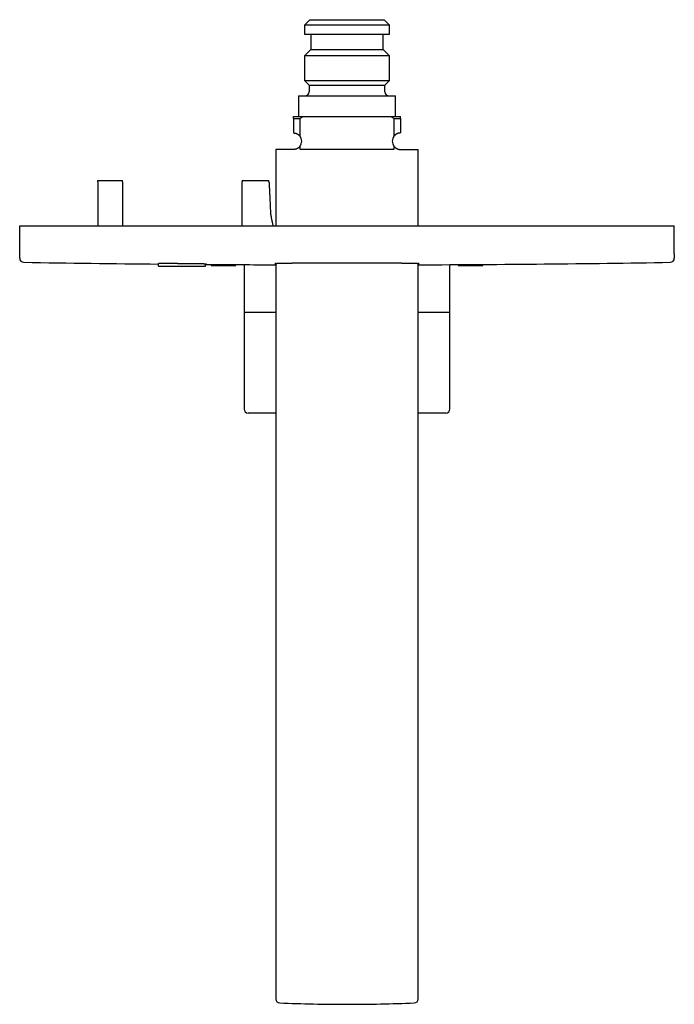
# Model space of a CAD drawing. Header units: millimetres. Extents: x 8 to 834, y 12 to 591.
# Tile 2 of 6: x 351 to 510, y 99 to 338. Entities that reach past the tile are written whole.
import ezdxf

# ---------------------------------------------------------------- set-up
doc = ezdxf.new("R2010")
doc.units = ezdxf.units.MM

msp = doc.modelspace()

# ---------------------------------------------------------------- linework, layer by layer
at = {"color": 7, "linetype": 'Continuous', "lineweight": 30}
for p, q in [((421.5, 338), (420.15, 336.65)), ((421.5, 338), (430.5, 338)), ((430.5, 338), (439.5, 338)), ((440.85, 336.65), (439.5, 338)), ((420.15, 336.65), (420.15, 334.5)), ((440.85, 336.65), (420.15, 336.65)), ((440.85, 334.5), (440.85, 336.65)), ((420.15, 334.5), (430.5, 334.5)), ((421.7, 334.5), (421.7, 330.8)), ((430.5, 334.5), (440.85, 334.5)), ((439.3, 330.8), (439.3, 334.5)), ((421.7, 330.8), (420.15, 329.25)), ((421.7, 330.8), (430.5, 330.8)), ((430.5, 330.8), (439.3, 330.8)), ((440.85, 329.25), (439.3, 330.8)), ((420.15, 329.25), (420.15, 323.25)), ((440.85, 329.25), (420.15, 329.25)), ((440.85, 323.25), (440.85, 329.25)), ((420.15, 323.25), (421.3, 322.1)), ((420.15, 323.25), (430.5, 323.25)), ((430.5, 323.25), (440.85, 323.25)), ((439.7, 322.1), (440.85, 323.25)), ((421.3, 322.1), (421.3, 320.5)), ((421.3, 322.1), (430.5, 322.1)), ((430.5, 322.1), (439.7, 322.1)), ((439.7, 320.5), (439.7, 322.1)), ((418.75, 319.5), (418.75, 314.5)), ((418.75, 319.5), (430.5, 319.5)), ((430.5, 319.5), (442.25, 319.5)), ((442.25, 314.5), (442.25, 319.5)), ((417.5, 314.5), (419.86, 314.5)), ((417.5, 314), (419.09, 314)), ((417.5, 314), (417.5, 310.5)), ((419.09, 309.72), (419.09, 314)), ((419.86, 314.5), (441.14, 314.5)), ((441.14, 314.5), (443.5, 314.5)), ((441.91, 314), (441.91, 309.72)), ((441.91, 314), (443.5, 314)), ((443.5, 314), (443.5, 310.5)), ((413.2, 306.5), (413.2, 288)), ((417.5, 306.5), (413.2, 306.5)), ((419.09, 306.5), (419.09, 307.28)), ((441.91, 306.5), (419.09, 306.5)), ((441.91, 307.28), (441.91, 306.5)), ((443.5, 306.5), (447.8, 306.5)), ((447.8, 288), (447.8, 306.5)), ((370, 299), (376, 299)), ((405, 299), (411.52, 299)), ((351, 281.16), (351, 288)), ((351, 288), (352, 288)), ((352, 288), (509, 288)), ((509, 288), (510, 288)), ((510, 281.16), (510, 288)), ((384.7, 278.21), (384.7, 278.85)), ((384.7, 278.21), (396.1, 278.21)), ((396.1, 278.21), (396.1, 278.77)), ((397.5, 278.58), (397.5, 278.4)), ((397.6, 278.3), (403.4, 278.3)), ((403.5, 278.4), (403.5, 278.55)), ((405.5, 278.54), (405.5, 267.07)), ((413.2, 278.84), (413.2, 100.33)), ((447.8, 100.33), (447.8, 278.84)), ((455.5, 267.07), (455.5, 278.54)), ((457.5, 278.55), (457.5, 278.4)), ((457.6, 278.3), (463.4, 278.3)), ((463.5, 278.4), (463.5, 278.58)), ((405.5, 267), (405.5, 243.5)), ((405.5, 267), (413.2, 267)), ((447.8, 267), (455.5, 267)), ((455.5, 243.5), (455.5, 267)), ((413.2, 242.5), (406.5, 242.5)), ((454.5, 242.5), (447.8, 242.5))]:
    msp.add_line(p, q, dxfattribs=at)
at = {"color": 7, "linetype": 'Continuous', "lineweight": 30, "flags": 128}
for points in [[(405.5, 267.07), (405.5, 267.03), (405.5, 267)], [(455.49, 267), (455.5, 267.03), (455.5, 267.07)]]:
    msp.add_lwpolyline(points, dxfattribs=at)
at = {"color": 7, "linetype": 'Continuous', "lineweight": 30}
for centre, radius, start, end in [((420.3, 320.5), 1, 270, 0), ((440.7, 320.5), 1, 180, 270), ((417.5, 308.5), 2, 322.4449, 37.5551), ((443.5, 308.5), 2, 142.4449, 217.5551), ((352, 280.11), 1, 180, 269.041), ((509, 280.11), 1, 270.9586, 360), ((424.88, 4635.78), 4357.28, 269.04141, 269.47166), ((424.88, 4635.78), 4357.28, 269.62156, 269.84642), ((397.6, 278.4), 0.1, 180, 270), ((403.4, 278.4), 0.1, 270, 0), ((436.12, 4635.78), 4357.28, 270.15358, 270.95859), ((457.6, 278.4), 0.1, 180, 270), ((463.4, 278.4), 0.1, 270, 0), ((406.5, 243.5), 1, 180, 270), ((454.5, 243.5), 1, 270, 0), ((414.2, 100.33), 1, 180, 267.6587), ((430.5, 499), 400, 267.6587, 270), ((430.5, 499), 400, 270, 272.3413), ((446.8, 100.33), 1, 272.3413, 0)]:
    msp.add_arc(centre, radius, start, end, dxfattribs=at)
for points, knots in [([(417.5, 314), (417.5, 314.08), (417.5, 314.25), (417.5, 314.42), (417.5, 314.5)], [0, 0, 0, 0, 0.499979, 1, 1, 1, 1]), ([(419.86, 314.5), (419.73, 314.42), (419.47, 314.25), (419.21, 314.08), (419.09, 314)], [0, 0, 0, 0, 0.499978, 1, 1, 1, 1]), ([(441.91, 314), (441.79, 314.08), (441.53, 314.25), (441.27, 314.42), (441.14, 314.5)], [0, 0, 0, 0, 0.4999788, 1, 1, 1, 1]), ([(443.5, 314), (443.5, 314.08), (443.5, 314.25), (443.5, 314.42), (443.5, 314.5)], [0, 0, 0, 0, 0.4999788, 1, 1, 1, 1]), ([(417.5, 310.5), (417.54, 310.5), (417.61, 310.5), (417.72, 310.49), (417.83, 310.47), (417.94, 310.45), (418.06, 310.42), (418.17, 310.39), (418.29, 310.34), (418.39, 310.29), (418.47, 310.25), (418.54, 310.21), (418.6, 310.17), (418.67, 310.12), (418.74, 310.07), (418.8, 310.02), (418.87, 309.96), (418.94, 309.89), (419.01, 309.81), (419.06, 309.75), (419.09, 309.72)], [0, 0, 0, 0, 0.067255, 0.134509, 0.20218, 0.26985, 0.339037, 0.408222, 0.478053, 0.547882, 0.589933, 0.631985, 0.674242, 0.716499, 0.759482, 0.802464, 0.845743, 0.889021, 0.944408, 1, 1, 1, 1]), ([(443.5, 310.5), (443.46, 310.5), (443.39, 310.5), (443.28, 310.49), (443.17, 310.47), (443.06, 310.45), (442.94, 310.42), (442.83, 310.39), (442.71, 310.34), (442.61, 310.29), (442.53, 310.25), (442.46, 310.21), (442.39, 310.17), (442.33, 310.12), (442.26, 310.07), (442.19, 310.02), (442.13, 309.96), (442.06, 309.89), (441.99, 309.81), (441.94, 309.75), (441.91, 309.72)], [0, 0, 0, 0, 0.067206, 0.134509, 0.202123, 0.26985, 0.338964, 0.408222, 0.477961, 0.547882, 0.589909, 0.631985, 0.674214, 0.716499, 0.759447, 0.802464, 0.845702, 0.889021, 0.944408, 1, 1, 1, 1]), ([(419.09, 307.28), (419.06, 307.25), (419, 307.18), (418.91, 307.08), (418.82, 307), (418.72, 306.91), (418.62, 306.84), (418.51, 306.77), (418.39, 306.71), (418.28, 306.66), (418.16, 306.61), (418.04, 306.57), (417.91, 306.54), (417.77, 306.52), (417.63, 306.5), (417.54, 306.5), (417.5, 306.5)], [0, 0, 0, 0, 0.062175, 0.124355, 0.187625, 0.2509, 0.319214, 0.387593, 0.455921, 0.526153, 0.596435, 0.666677, 0.749578, 0.832483, 0.91624, 1, 1, 1, 1]), ([(441.91, 307.28), (441.94, 307.25), (442, 307.18), (442.09, 307.08), (442.18, 307), (442.28, 306.91), (442.38, 306.84), (442.49, 306.77), (442.61, 306.71), (442.72, 306.66), (442.84, 306.61), (442.96, 306.57), (443.09, 306.54), (443.23, 306.52), (443.36, 306.5), (443.45, 306.5), (443.5, 306.5)], [0, 0, 0, 0, 0.062175, 0.124355, 0.187625, 0.2509, 0.319214, 0.387593, 0.455921, 0.526153, 0.596435, 0.666677, 0.749578, 0.832483, 0.91624, 1, 1, 1, 1]), ([(370, 298.67), (370, 298.69), (370, 298.74), (370, 298.81), (370, 298.87), (370, 298.94), (370, 298.98), (370, 299)], [0, 0, 0, 0, 0.215857, 0.410327, 0.605427, 0.802407, 1, 1, 1, 1]), ([(376, 298.67), (376, 298.69), (376, 298.74), (376, 298.81), (376, 298.87), (376, 298.94), (376, 298.98), (376, 299)], [0, 0, 0, 0, 0.215809, 0.410291, 0.605402, 0.802395, 1, 1, 1, 1]), ([(405, 299), (405, 298.98), (405, 298.94), (405, 298.86), (405, 298.77), (405, 298.7), (405, 298.67)], [0, 0, 0, 0, 0.195905, 0.392404, 0.695003, 1, 1, 1, 1]), ([(411.55, 298.67), (411.55, 298.7), (411.55, 298.75), (411.54, 298.84), (411.53, 298.92), (411.52, 298.97), (411.52, 299)], [0, 0, 0, 0, 0.246695, 0.494708, 0.746703, 1, 1, 1, 1]), ([(370, 298.67), (370, 298.35), (370, 297.72), (370, 296.77), (370, 295.82), (370, 294.87), (370, 293.92), (370, 292.65), (370, 291.7), (370, 291.07)], [0, 0, 0, 0, 0.1249772, 0.2499546, 0.3749449, 0.4999353, 0.6249495, 0.7499638, 1, 1, 1, 1]), ([(376, 298.67), (376, 298.36), (376, 297.76), (376, 296.59), (376, 295.17), (376, 293.5), (376, 291.84), (376, 290), (376, 288.72), (376, 288)], [0, 0, 0, 0, 0.085936, 0.171874, 0.328265, 0.484658, 0.641053, 0.797447, 1, 1, 1, 1]), ([(405, 288), (405, 288.46), (405, 289.6), (405, 291.35), (405, 293.24), (405, 294.85), (405, 296.26), (405, 297.47), (405, 298.27), (405, 298.67)], [0, 0, 0, 0, 0.129255, 0.321028, 0.490755, 0.660482, 0.773655, 0.886828, 1, 1, 1, 1]), ([(411.55, 298.67), (411.57, 298.36), (411.6, 297.74), (411.65, 296.81), (411.7, 295.88), (411.76, 294.64), (411.83, 293.08), (411.89, 291.84), (411.91, 291.21)], [0, 0, 0, 0, 0.1249777, 0.2499557, 0.3749462, 0.4999369, 0.7499644, 1, 1, 1, 1]), ([(370, 291.07), (370, 291.03), (370, 290.94), (370, 290.82), (370, 290.7), (370, 290.56), (370, 290.42), (370, 290.26), (370, 290.06), (370, 289.84), (370, 289.59), (370, 289.33), (370, 289.09), (370, 288.86), (370, 288.65), (370, 288.44), (370, 288.22), (370, 288.07), (370, 288)], [0, 0, 0, 0, 0.038414, 0.07688, 0.115374, 0.153825, 0.206336, 0.258871, 0.311401, 0.397252, 0.483112, 0.568968, 0.654814, 0.723835, 0.792937, 0.862025, 0.931047, 1, 1, 1, 1]), ([(411.91, 291.21), (411.92, 291.17), (411.92, 291.09), (411.93, 290.97), (411.94, 290.84), (411.96, 290.71), (411.98, 290.56), (412.01, 290.4), (412.05, 290.22), (412.09, 290), (412.14, 289.75), (412.2, 289.5), (412.25, 289.25), (412.3, 289), (412.35, 288.75), (412.4, 288.49), (412.43, 288.32), (412.45, 288.23)], [0, 0, 0, 0, 0.037719, 0.075514, 0.113342, 0.151105, 0.203535, 0.256007, 0.308468, 0.394901, 0.481356, 0.567836, 0.654303, 0.740716, 0.827163, 0.913599, 1, 1, 1, 1]), ([(412.45, 288.23), (412.45, 288.19), (412.46, 288.12), (412.47, 288.04), (412.48, 288)], [0, 0, 0, 0, 0.499693, 1, 1, 1, 1]), ([(351, 280.11), (351, 280.11), (351, 280.1), (351, 280.11), (351, 280.13), (351, 280.15), (351, 280.19), (351, 280.24), (351, 280.3), (351, 280.36), (351, 280.44), (351, 280.52), (351, 280.6), (351, 280.7), (351, 280.8), (351, 280.91), (351, 281.03), (351, 281.12), (351, 281.16)], [0, 0, 0, 0, 0.0025653, 0.0737892, 0.1450133, 0.2162375, 0.2874618, 0.358686, 0.42991, 0.5011339, 0.563474, 0.6258141, 0.6881543, 0.7504943, 0.8128707, 0.8752472, 0.9376236, 1, 1, 1, 1]), ([(510, 281.16), (510, 281.12), (510, 281.02), (510, 280.88), (510, 280.76), (510, 280.64), (510, 280.54), (510, 280.45), (510, 280.37), (510, 280.3), (510, 280.24), (510, 280.19), (510, 280.15), (510, 280.13), (510, 280.11), (510, 280.1), (510, 280.11), (510, 280.11)], [0, 0, 0, 0, 0.0712023, 0.1424048, 0.2136075, 0.2848102, 0.3560129, 0.4272154, 0.4984177, 0.5696211, 0.6408246, 0.7120283, 0.783232, 0.8544357, 0.9256393, 0.9968427, 1, 1, 1, 1]), ([(384.7, 278.85), (384.7, 278.85), (384.7, 278.85), (384.72, 278.85), (384.74, 278.85), (384.78, 278.86), (384.82, 278.86), (384.88, 278.86), (384.95, 278.86), (385.02, 278.86), (385.11, 278.86), (385.2, 278.86), (385.31, 278.86), (385.42, 278.87), (385.54, 278.87), (385.68, 278.87), (385.82, 278.87), (385.97, 278.87), (386.12, 278.87), (386.29, 278.87), (386.46, 278.87), (386.63, 278.87), (386.82, 278.87), (387.02, 278.87), (387.22, 278.87), (387.42, 278.87), (387.63, 278.87), (387.84, 278.87), (388.06, 278.86), (388.28, 278.86), (388.51, 278.86), (388.75, 278.86), (388.98, 278.86), (389.22, 278.86), (389.46, 278.86), (389.7, 278.85), (389.94, 278.85), (390.18, 278.85), (390.43, 278.85), (390.68, 278.85), (390.92, 278.84), (391.17, 278.84), (391.41, 278.84), (391.65, 278.84), (391.88, 278.84), (392.12, 278.83), (392.35, 278.83), (392.59, 278.83), (392.82, 278.83), (393.04, 278.82), (393.25, 278.82), (393.46, 278.82), (393.67, 278.81), (393.87, 278.81), (394.07, 278.81), (394.26, 278.81), (394.45, 278.8), (394.62, 278.8), (394.79, 278.8), (394.95, 278.79), (395.1, 278.79), (395.24, 278.79), (395.38, 278.79), (395.51, 278.78), (395.63, 278.78), (395.74, 278.78), (395.84, 278.77), (395.93, 278.77), (396.01, 278.77), (396.08, 278.77), (396.14, 278.76), (396.2, 278.76), (396.24, 278.76), (396.27, 278.76), (396.29, 278.76), (396.3, 278.75), (396.3, 278.75), (396.3, 278.75)], [0, 0, 0, 0, 0.013224, 0.026458, 0.039693, 0.052917, 0.066524, 0.080144, 0.093764, 0.107372, 0.120596, 0.133833, 0.147069, 0.160294, 0.173903, 0.187524, 0.201146, 0.214754, 0.227979, 0.241215, 0.25445, 0.267675, 0.281283, 0.294904, 0.308525, 0.322133, 0.335357, 0.348593, 0.361828, 0.375052, 0.38866, 0.402281, 0.415902, 0.42951, 0.442734, 0.45597, 0.469206, 0.482431, 0.496039, 0.50966, 0.523281, 0.53689, 0.550115, 0.563352, 0.576588, 0.589814, 0.603423, 0.617045, 0.630667, 0.644276, 0.657502, 0.67074, 0.683977, 0.697204, 0.710814, 0.724436, 0.738059, 0.751669, 0.764896, 0.778134, 0.791373, 0.804599, 0.81821, 0.831833, 0.845457, 0.859068, 0.872294, 0.885532, 0.898771, 0.911997, 0.925608, 0.939232, 0.952855, 0.966466, 0.977643, 0.988823, 1, 1, 1, 1]), ([(396.3, 278.6), (396.3, 278.6), (396.3, 278.6), (396.28, 278.6), (396.26, 278.6), (396.22, 278.6), (396.17, 278.6), (396.13, 278.6), (396.11, 278.6), (396.1, 278.6)], [0, 0, 0, 0, 0.1581373, 0.3164113, 0.4746853, 0.6328225, 0.7955509, 0.9584284, 1, 1, 1, 1]), ([(396.3, 278.75), (396.3, 278.73), (396.3, 278.7), (396.3, 278.65), (396.3, 278.62), (396.3, 278.61), (396.3, 278.6)], [0, 0, 0, 0, 0.249953, 0.499907, 0.749953, 1, 1, 1, 1]), ([(413.2, 278.78), (413.2, 278.78), (413.18, 278.78), (413.15, 278.79), (413.1, 278.79), (413.07, 278.79), (413.04, 278.8), (413.02, 278.8), (413, 278.81), (413, 278.81), (413, 278.81), (413.01, 278.82), (413.04, 278.82), (413.07, 278.83), (413.1, 278.83), (413.15, 278.84), (413.2, 278.84), (413.25, 278.84), (413.31, 278.85), (413.37, 278.85), (413.44, 278.86), (413.52, 278.86), (413.59, 278.86), (413.67, 278.87), (413.77, 278.87), (413.89, 278.87), (414.03, 278.88), (414.17, 278.88), (414.32, 278.89), (414.45, 278.89), (414.58, 278.89), (414.71, 278.9), (414.86, 278.9), (415.04, 278.91), (415.26, 278.91), (415.48, 278.91), (415.7, 278.92), (415.91, 278.92), (416.11, 278.93), (416.32, 278.93), (416.54, 278.93), (416.78, 278.94), (417.04, 278.94), (417.3, 278.94), (417.57, 278.95), (417.85, 278.95), (418.12, 278.95), (418.38, 278.96), (418.62, 278.96), (418.87, 278.96), (419.12, 278.96), (419.38, 278.97), (419.65, 278.97), (419.93, 278.97), (420.22, 278.98), (420.51, 278.98), (420.82, 278.98), (421.15, 278.98), (421.5, 278.98), (421.85, 278.99), (422.21, 278.99), (422.57, 278.99), (422.92, 278.99), (423.24, 279), (423.55, 279), (423.86, 279), (424.17, 279), (424.48, 279), (424.81, 279), (425.14, 279), (425.49, 279.01), (425.83, 279.01), (426.2, 279.01), (426.58, 279.01), (426.98, 279.01), (427.38, 279.01), (427.78, 279.01), (428.18, 279.01), (428.56, 279.01), (428.92, 279.01), (429.25, 279.01), (429.59, 279.01), (429.92, 279.01), (430.26, 279.01), (430.61, 279.01), (430.96, 279.01), (431.32, 279.01), (431.68, 279.01), (432.06, 279.01), (432.44, 279.01), (432.85, 279.01), (433.25, 279.01), (433.65, 279.01), (434.05, 279.01), (434.43, 279.01), (434.78, 279.01), (435.1, 279.01), (435.43, 279.01), (435.75, 279), (436.07, 279), (436.39, 279), (436.72, 279), (437.06, 279), (437.39, 279), (437.74, 279), (438.09, 278.99), (438.46, 278.99), (438.82, 278.99), (439.17, 278.99), (439.53, 278.98), (439.85, 278.98), (440.15, 278.98), (440.43, 278.98), (440.71, 278.98), (440.98, 278.97), (441.24, 278.97), (441.51, 278.97), (441.79, 278.97), (442.06, 278.96), (442.33, 278.96), (442.6, 278.96), (442.88, 278.95), (443.17, 278.95), (443.45, 278.95), (443.72, 278.94), (443.98, 278.94), (444.22, 278.94), (444.44, 278.93), (444.64, 278.93), (444.84, 278.93), (445.03, 278.92), (445.21, 278.92), (445.39, 278.92), (445.58, 278.91), (445.76, 278.91), (445.93, 278.91), (446.11, 278.9), (446.28, 278.9), (446.45, 278.89), (446.61, 278.89), (446.77, 278.89), (446.91, 278.88), (447.04, 278.88), (447.16, 278.87), (447.26, 278.87), (447.35, 278.87), (447.44, 278.86), (447.52, 278.86), (447.6, 278.85), (447.67, 278.85), (447.74, 278.85), (447.79, 278.84), (447.85, 278.84), (447.9, 278.83), (447.94, 278.83), (447.97, 278.82), (447.99, 278.82), (448, 278.81), (448, 278.81), (448, 278.81), (447.98, 278.8), (447.97, 278.8), (447.94, 278.79), (447.91, 278.79), (447.87, 278.79), (447.84, 278.78), (447.81, 278.78), (447.8, 278.78)], [0, 0, 0, 0, 0.000647, 0.006223, 0.011798, 0.017789, 0.02378, 0.029781, 0.035782, 0.042529, 0.049278, 0.056026, 0.062806, 0.069588, 0.076368, 0.081925, 0.087483, 0.093039, 0.098615, 0.10419, 0.109766, 0.114775, 0.119784, 0.124798, 0.129813, 0.136847, 0.14388, 0.15093, 0.15798, 0.163084, 0.168188, 0.173298, 0.178408, 0.18573, 0.193053, 0.200394, 0.207735, 0.213726, 0.219717, 0.225718, 0.231719, 0.238467, 0.245215, 0.251963, 0.258743, 0.265525, 0.272305, 0.277862, 0.283419, 0.288976, 0.294552, 0.300127, 0.305703, 0.311693, 0.317684, 0.323684, 0.329685, 0.336432, 0.34318, 0.349927, 0.356708, 0.363489, 0.370269, 0.375825, 0.381382, 0.386939, 0.392514, 0.398089, 0.403664, 0.409654, 0.415644, 0.421645, 0.427645, 0.434392, 0.441139, 0.447886, 0.454666, 0.461446, 0.468226, 0.473782, 0.479339, 0.484895, 0.49047, 0.496045, 0.501619, 0.507609, 0.513599, 0.519599, 0.525599, 0.532346, 0.539093, 0.545839, 0.552619, 0.559399, 0.566179, 0.571735, 0.577291, 0.582847, 0.588421, 0.593996, 0.59957, 0.60556, 0.61155, 0.61755, 0.62355, 0.630297, 0.637044, 0.64379, 0.65057, 0.65735, 0.66413, 0.669686, 0.675242, 0.680798, 0.686372, 0.691947, 0.697521, 0.703511, 0.709501, 0.715502, 0.721502, 0.728249, 0.734996, 0.741743, 0.748523, 0.755304, 0.762083, 0.767639, 0.773196, 0.778752, 0.784327, 0.789902, 0.795476, 0.801467, 0.807457, 0.813458, 0.819459, 0.826206, 0.832954, 0.839701, 0.846481, 0.853262, 0.860042, 0.865599, 0.871156, 0.876712, 0.882287, 0.887863, 0.893437, 0.899428, 0.905419, 0.91142, 0.917421, 0.924169, 0.930917, 0.937665, 0.944445, 0.951227, 0.958008, 0.963564, 0.969122, 0.974678, 0.980254, 0.985829, 0.991405, 0.996413, 1, 1, 1, 1])]:
    msp.add_open_spline(points, degree=3, knots=knots, dxfattribs=at)

doc.saveas('drawing.dxf')
